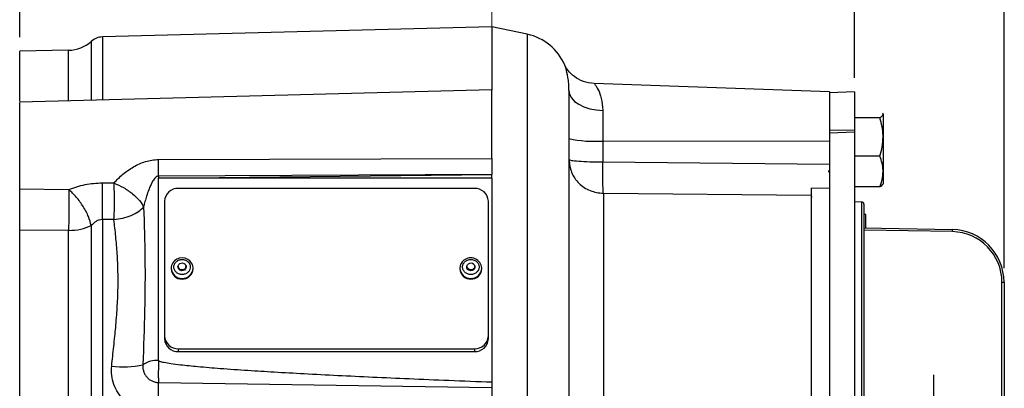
# Model space of a CAD drawing. Header units: inches. Extents: x 0.4 to 16.6, y 0.2 to 10.8.
# Tile 15 of 17: x 11.3 to 14.8, y 6.7 to 8.1. Entities that reach past the tile are written whole.
import ezdxf

# ---------------------------------------------------------------- set-up
doc = ezdxf.new("R2010")
doc.units = ezdxf.units.IN
doc.header["$MEASUREMENT"] = 0
doc.linetypes.add('CENTERX2', pattern=[0.8, 0.5, -0.1, 0.1, -0.1])
doc.layers.add('SLD-0', color=7, linetype='Continuous', lineweight=25)
doc.styles.add('SLDTEXTSTYLE0', font='TXT', dxfattribs={"width": 0.75})
doc.dimstyles.new('SLDDIMSTYLE0', dxfattribs={"dimtxt": 0.145833, "dimasz": 0.13, "dimexe": 0, "dimexo": 0.0625, "dimgap": 0.036458, "dimtad": 0, "dimtih": 1, "dimtoh": 1, "dimdec": 1, "dimlfac": 2, "dimrnd": 1e-09, "dimzin": 12, "dimdsep": 46, "dimtxsty": 'SLDTEXTSTYLE0', "dimsah": 1, "dimcen": 0.09, "dimadec": 0, "dimazin": 3, "dimtfac": 1, "dimtdec": 1, "dimtofl": 0, "dimtmove": 0, "dimatfit": 3, "dimfxl": 0, "dimfrac": 2, "dimtolj": 1, "dimtzin": 12, "dimarcsym": 0})

# ---------------------------------------------------------------- blocks, each defined once
blk = doc.blocks.new('_D_5')
at = {"layer": 'SLD-0', "color": 7}
for p, q in [((13.0042, 8.2849), (13.0042, 8.615)), ((14.2982, 7.8435), (14.2982, 8.615)), ((13.0042, 8.49), (13.3269, 8.49)), ((13.499, 8.49), (13.4546, 8.49)), ((13.4546, 8.49), (13.4546, 8.2583)), ((13.7145, 8.49), (13.7588, 8.49)), ((13.7588, 8.49), (13.7588, 8.2583)), ((14.2982, 8.49), (13.8865, 8.49)), ((13.4546, 8.2583), (13.499, 8.2583)), ((13.7588, 8.2583), (13.7145, 8.2583))]:
    blk.add_line(p, q, dxfattribs=at)
for points in [[(13.0042, 8.49), (13.1342, 8.47), (13.1342, 8.51)], [(14.2982, 8.49), (14.1682, 8.51), (14.1682, 8.47)]]:
    blk.add_solid(points, dxfattribs=at)
at = {"layer": 'SLD-0', "color": 7, "char_height": 0.14583, "attachment_point": 1, "style": 'SLDTEXTSTYLE0'}
for s, insert in [('2.6', (13.4721, 8.7076)), ('66', (13.499, 8.4463))]:
    blk.add_mtext(s, dxfattribs=dict(at, insert=insert))
blk = doc.blocks.new('_D_6')
at = {"layer": 'SLD-0', "color": 7}
for p, q in [((11.32, 7.9886), (11.32, 8.615)), ((13.0042, 8.2849), (13.0042, 8.615)), ((11.32, 8.49), (11.8271, 8.49)), ((11.9991, 8.49), (11.9548, 8.49)), ((11.9548, 8.49), (11.9548, 8.2583)), ((12.2146, 8.49), (12.259, 8.49)), ((12.259, 8.49), (12.259, 8.2583)), ((13.0042, 8.49), (12.3867, 8.49)), ((11.9548, 8.2583), (11.9991, 8.2583)), ((12.259, 8.2583), (12.2146, 8.2583))]:
    blk.add_line(p, q, dxfattribs=at)
for points in [[(11.32, 8.49), (11.45, 8.47), (11.45, 8.51)], [(13.0042, 8.49), (12.8742, 8.51), (12.8742, 8.47)]]:
    blk.add_solid(points, dxfattribs=at)
at = {"layer": 'SLD-0', "color": 7, "char_height": 0.14583, "attachment_point": 1, "style": 'SLDTEXTSTYLE0'}
for s, insert in [('3.4', (11.9722, 8.7076)), ('86', (11.9991, 8.4463))]:
    blk.add_mtext(s, dxfattribs=dict(at, insert=insert))
blk = doc.blocks.new('_D_8')
at = {"layer": 'SLD-0', "color": 7}
for p, q in [((13.0042, 8.2849), (13.0042, 9.3237)), ((14.8312, 7.1654), (14.8312, 9.3237)), ((13.0042, 9.1987), (13.6636, 9.1987)), ((13.8357, 9.1987), (13.7913, 9.1987)), ((13.7913, 9.1987), (13.7913, 8.9669)), ((14.0512, 9.1987), (14.0955, 9.1987)), ((14.0955, 9.1987), (14.0955, 8.9669)), ((14.8312, 9.1987), (14.2232, 9.1987)), ((13.7913, 8.9669), (13.8357, 8.9669)), ((14.0955, 8.9669), (14.0512, 8.9669))]:
    blk.add_line(p, q, dxfattribs=at)
for points in [[(13.0042, 9.1987), (13.1342, 9.1787), (13.1342, 9.2187)], [(14.8312, 9.1987), (14.7012, 9.2187), (14.7012, 9.1787)]]:
    blk.add_solid(points, dxfattribs=at)
at = {"layer": 'SLD-0', "color": 7, "char_height": 0.14583, "attachment_point": 1, "style": 'SLDTEXTSTYLE0'}
for s, insert in [('3.7', (13.8088, 9.4162)), ('93', (13.8357, 9.1549))]:
    blk.add_mtext(s, dxfattribs=dict(at, insert=insert))
blk = doc.blocks.new('SW_CENTERMARKSYMBOL_34')
at = {"layer": 'SLD-0', "color": 0}
for p, q in [((0, 0.1), (0, 0.257)), ((0, 0), (0, 0.05)), ((-0.1, 0), (-0.257, 0)), ((0, 0), (-0.05, 0)), ((0, 0), (0, -0.05)), ((0, 0), (0.05, 0)), ((0.1, 0), (0.257, 0)), ((0, -0.1), (0, -0.257))]:
    blk.add_line(p, q, dxfattribs=at)

msp = doc.modelspace()

# ---------------------------------------------------------------- linework, layer by layer
at = {"color": 7, "linetype": 'Continuous', "lineweight": 25}
for p, q in [((13.0042, 8.0255), (11.6151, 7.9891)), ((13.1307, 7.9986), (13.0042, 8.0255)), ((13.0042, 8.0255), (13.0042, 7.8011)), ((11.4941, 7.9417), (11.3199, 7.9386)), ((13.2643, 7.8878), (13.264, 7.8887)), ((13.0042, 7.8011), (11.3199, 7.757)), ((14.2087, 7.7937), (13.3689, 7.823)), ((14.2982, 7.7935), (14.2087, 7.7904)), ((14.2087, 7.7904), (14.2087, 7.6555)), ((14.2982, 7.7935), (14.2982, 7.6565)), ((13.3998, 7.7273), (13.3998, 7.6182)), ((14.3885, 7.7006), (14.2982, 7.7006)), ((14.3997, 7.7154), (14.3985, 7.7174)), ((14.3997, 7.7134), (14.3997, 7.6327)), ((14.2982, 7.6565), (14.2087, 7.6555)), ((14.2087, 7.6555), (14.2087, 7.6468)), ((14.2982, 7.6497), (14.2087, 7.6468)), ((14.2087, 7.6468), (14.2087, 6.2181)), ((14.2982, 7.6565), (14.2982, 7.6497)), ((14.2982, 7.6497), (14.2982, 6.2192)), ((14.3997, 7.6327), (14.3997, 7.5097)), ((13.3998, 7.6182), (13.3998, 7.5438)), ((14.2087, 7.6162), (13.3998, 7.6182)), ((11.8151, 7.5527), (13.0042, 7.5557)), ((13.0042, 7.5557), (13.0042, 7.5666)), ((14.3885, 7.5648), (14.2982, 7.5648)), ((13.3998, 7.5438), (14.2087, 7.5363)), ((13.0042, 7.4991), (11.8151, 7.4933)), ((11.8151, 7.4864), (13.0042, 7.4991)), ((11.8151, 7.4933), (11.8151, 7.4864)), ((11.8151, 6.8365), (11.8151, 7.4864)), ((13.0042, 7.4864), (11.8151, 7.4864)), ((13.0042, 7.4864), (13.0042, 7.4991)), ((13.0042, 7.4864), (13.0042, 6.7586)), ((14.2087, 7.5109), (14.2042, 7.511)), ((14.2087, 7.5104), (14.2045, 7.5105)), ((14.2051, 7.5089), (14.2087, 7.5089)), ((14.3997, 7.5097), (14.3997, 7.4654)), ((11.32, 7.4475), (11.4952, 7.4454)), ((11.6151, 7.4691), (11.6559, 7.4689)), ((12.9417, 7.4493), (11.8867, 7.4493)), ((14.1437, 7.4518), (14.1437, 6.3364)), ((14.1437, 7.4506), (14.2087, 7.4513)), ((14.3885, 7.4546), (14.2982, 7.4546)), ((14.3985, 7.4634), (14.3997, 7.4654)), ((11.32, 7.3298), (11.32, 7.4431)), ((13.402, 7.4318), (13.402, 6.4183)), ((14.1437, 7.4243), (13.402, 7.4318)), ((14.1466, 7.4185), (14.1437, 7.4184)), ((11.8367, 7.4037), (11.8367, 6.9241)), ((12.9917, 6.9241), (12.9917, 7.4037)), ((14.3238, 7.401), (14.2982, 7.4015)), ((14.3312, 7.3935), (14.3312, 6.528)), ((14.3387, 7.3568), (14.3312, 7.3568)), ((14.3387, 7.3083), (14.3387, 7.3568)), ((11.32, 5.7262), (11.32, 7.3298)), ((11.5751, 7.3168), (11.5751, 5.7392)), ((11.6559, 7.3384), (11.6151, 7.3383)), ((11.6151, 7.3383), (11.6151, 5.7177)), ((14.3312, 7.3084), (14.647, 7.3029)), ((11.4941, 7.2996), (11.32, 7.3008)), ((11.4941, 5.7565), (11.4941, 7.2996)), ((14.6468, 7.2954), (14.3312, 7.3009)), ((14.6468, 7.2954), (14.647, 7.3029)), ((11.8598, 7.1654), (11.8598, 7.1631)), ((11.8855, 7.1715), (11.8855, 7.1646)), ((11.913, 7.1646), (11.913, 7.1715)), ((11.9386, 7.1631), (11.9386, 7.1654)), ((12.8898, 7.1654), (12.8898, 7.1631)), ((12.9155, 7.1715), (12.9155, 7.1646)), ((12.943, 7.1646), (12.943, 7.1715)), ((12.9686, 7.1631), (12.9686, 7.1654)), ((14.8237, 5.9406), (14.8237, 7.1154)), ((14.8237, 7.1154), (14.8312, 7.1154)), ((14.8312, 7.1154), (14.8312, 5.9406)), ((11.8367, 6.9241), (11.8367, 6.9139)), ((12.9917, 6.9139), (12.9917, 6.9241)), ((11.8867, 6.8784), (12.9417, 6.8784)), ((11.8867, 6.8682), (11.8867, 6.8784)), ((11.8867, 6.8682), (12.9417, 6.8682)), ((12.9417, 6.8784), (12.9417, 6.8682)), ((11.8149, 6.758), (13.0042, 6.7406))]:
    msp.add_line(p, q, dxfattribs=at)
at = {"color": 8, "linetype": 'Continuous', "lineweight": 25}
for p, q in [((11.5751, 7.9733), (11.5751, 7.7637)), ((11.6151, 7.9891), (11.6151, 7.7647)), ((13.1307, 7.9986), (13.1307, 6.3064)), ((11.4941, 7.7615), (11.4941, 7.9417)), ((14.3238, 6.1929), (14.3238, 7.401))]:
    msp.add_line(p, q, dxfattribs=at)
at = {"color": 7, "linetype": 'Continuous', "lineweight": 25, "flags": 128}
for points in [[(13.2792, 7.7983), (13.2815, 7.7848), (13.2883, 7.7717), (13.2994, 7.7596), (13.3143, 7.749), (13.3325, 7.7401), (13.3534, 7.7334), (13.3761, 7.7291), (13.3998, 7.7273)], [(11.9119, 7.1764), (11.9135, 7.1729), (11.9138, 7.1676), (11.9119, 7.1627), (11.9081, 7.1587), (11.9029, 7.1564), (11.8972, 7.1561), (11.8917, 7.1578), (11.8874, 7.1613), (11.8849, 7.1661), (11.8846, 7.1713), (11.8865, 7.1763), (11.8865, 7.1764)], [(11.9062, 7.1823), (11.9102, 7.1791), (11.9125, 7.1747), (11.9128, 7.1698), (11.9111, 7.1652), (11.9075, 7.1615), (11.9027, 7.1594), (11.8973, 7.1591), (11.8922, 7.1607), (11.8882, 7.1639), (11.8859, 7.1683), (11.8856, 7.1732), (11.8873, 7.1779), (11.8909, 7.1815), (11.8957, 7.1837), (11.9011, 7.184), (11.9062, 7.1823)], [(12.9419, 7.1764), (12.9433, 7.1734), (12.9439, 7.1681), (12.9422, 7.1631), (12.9385, 7.159), (12.9334, 7.1566), (12.9277, 7.1561), (12.9222, 7.1576), (12.9178, 7.161), (12.9151, 7.1656), (12.9145, 7.1708), (12.9162, 7.1759), (12.9166, 7.1764)], [(12.9205, 7.1812), (12.9253, 7.1835), (12.9306, 7.184), (12.9357, 7.1826), (12.9399, 7.1795), (12.9424, 7.1751), (12.9429, 7.1702), (12.9413, 7.1656), (12.9379, 7.1618), (12.9332, 7.1595), (12.9278, 7.159), (12.9227, 7.1605), (12.9185, 7.1636), (12.916, 7.1679), (12.9155, 7.1728), (12.9171, 7.1775), (12.9205, 7.1812)]]:
    msp.add_lwpolyline(points, dxfattribs=at)
at = {"color": 7, "linetype": 'Continuous', "lineweight": 25}
for centre, radius, start, end in [((11.492, 8.0666), 0.125, 271, 311.7081), ((11.6167, 7.9267), 0.0625, 91.5, 131.7081), ((13.0917, 7.8152), 0.1875, 23.0852, 78), ((13.3705, 8.0519), 0.4347, 257.8709, 273.8659), ((7.4008, 7.523), 4.4143, 359.6148, 0.3852), ((7.9041, 7.4037), 3.7115, 358.9905, 1.0095), ((11.8846, 7.4014), 0.048, 87.5301, 177.2962), ((12.9438, 7.4014), 0.048, 2.7038, 92.4699), ((14.3237, 7.3935), 0.0075, 0, 89), ((14.6437, 7.1154), 0.18, 0, 89), ((14.6437, 7.1154), 0.1875, 0, 89), ((11.8989, 7.1629), 0.0392, 58.9084, 176.3183), ((12.9291, 7.1625), 0.0395, 4.2282, 128.8751), ((11.9032, 7.1649), 0.0354, 0.9019, 63.2549), ((12.9244, 7.1651), 0.0346, 125.5312, 179.5451), ((11.8992, 7.1655), 0.0394, 183.5871, 356.4129), ((12.9292, 7.1655), 0.0394, 183.5645, 356.4355), ((11.8846, 6.9263), 0.048, 182.7038, 272.4699), ((12.9438, 6.9263), 0.048, 267.5301, 357.2962), ((11.8846, 6.9162), 0.048, 182.7038, 272.4699), ((12.9438, 6.9162), 0.048, 267.5301, 357.2962), ((11.6914, 7.1314), 0.3176, 262.1584, 282.368), ((11.8097, 6.7468), 0.0898, 86.5889, 124.0881), ((8.9202, 6.7106), 2.895, 358.6465, 0.9381)]:
    msp.add_arc(centre, radius, start, end, dxfattribs=at)
at = {"color": 8, "linetype": 'Continuous', "lineweight": 25}
for centre, start, end in [((11.8992, 7.1679), 183.6262, 356.3738), ((12.9292, 7.1679), 183.6284, 356.3716)]:
    msp.add_arc(centre, 0.0394, start, end, dxfattribs=at)
at = {"color": 7, "linetype": 'Continuous', "lineweight": 25}
for points, knots in [([(11.32, 7.7607), (11.32, 7.7662), (11.32, 7.7952), (11.32, 7.836), (11.32, 7.8821), (11.32, 7.9143), (11.32, 7.9348), (11.32, 7.9373), (11.32, 7.9386)], [0, 0, 0, 0, 0.045512, 0.236409, 0.427307, 0.618205, 0.809102, 1, 1, 1, 1]), ([(13.3693, 7.823), (13.356, 7.8248), (13.3298, 7.8282), (13.297, 7.8471), (13.2737, 7.8704), (13.2674, 7.8826), (13.2641, 7.8889)], [0, 0, 0, 0, 0.251188, 0.496381, 0.740536, 1, 1, 1, 1]), ([(13.0042, 7.5666), (13.0042, 7.5863), (13.0042, 7.6259), (13.0042, 7.6814), (13.0042, 7.7295), (13.0042, 7.7676), (13.0042, 7.7917), (13.0042, 7.8024), (13.0042, 7.8002), (13.0042, 7.7998)], [0, 0, 0, 0, 0.160952, 0.321904, 0.482856, 0.643808, 0.80476, 0.965712, 1, 1, 1, 1]), ([(13.2792, 7.7983), (13.2792, 7.7917), (13.2792, 7.7785), (13.2792, 7.7471), (13.2792, 7.707), (13.2792, 7.6509), (13.2792, 7.5755), (13.2792, 7.4768), (13.2792, 7.373), (13.2792, 7.2693), (13.2792, 7.1702), (13.2792, 7.0665), (13.2792, 6.9485), (13.2792, 6.8164), (13.2792, 6.672), (13.2792, 6.5756), (13.2792, 6.528)], [0, 0, 0, 0, 0.059092, 0.118188, 0.180111, 0.24204, 0.327281, 0.413319, 0.499994, 0.565033, 0.630079, 0.694045, 0.758017, 0.840539, 0.921245, 1, 1, 1, 1]), ([(14.2087, 7.7929), (14.2087, 7.7929), (14.2087, 7.793), (14.2087, 7.7848), (14.2087, 7.7697), (14.2087, 7.7478), (14.2087, 7.7205), (14.2087, 7.6885), (14.2087, 7.6644), (14.2087, 7.651), (14.2087, 7.65)], [0, 0, 0, 0, 0.095822, 0.244462, 0.393103, 0.541743, 0.690384, 0.839024, 0.987665, 1, 1, 1, 1]), ([(11.32, 7.5666), (11.32, 7.5844), (11.32, 7.62), (11.32, 7.6693), (11.32, 7.7107), (11.32, 7.7401), (11.32, 7.7559), (11.32, 7.7554), (11.32, 7.7552)], [0, 0, 0, 0, 0.178773, 0.357545, 0.536318, 0.715091, 0.893864, 1, 1, 1, 1]), ([(14.3885, 7.7006), (14.3902, 7.7017), (14.3968, 7.7059), (14.3985, 7.7102), (14.3997, 7.7134)], [0, 0, 0, 0, 0.2575513, 1, 1, 1, 1]), ([(14.3997, 7.6327), (14.3997, 7.6343), (14.3996, 7.6465), (14.3972, 7.6695), (14.3914, 7.6902), (14.3885, 7.7006)], [0, 0, 0, 0, 0.0700758, 0.5307771, 1, 1, 1, 1]), ([(14.3997, 7.7134), (14.3998, 7.7146), (14.4, 7.7159), (14.3985, 7.7173), (14.3983, 7.7174)], [0, 0, 0, 0, 0.870831, 1, 1, 1, 1]), ([(14.3885, 7.5648), (14.3917, 7.5758), (14.398, 7.5981), (14.3991, 7.6211), (14.3997, 7.6327)], [0, 0, 0, 0, 0.495458, 1, 1, 1, 1]), ([(11.6559, 7.4689), (11.6661, 7.4796), (11.6866, 7.5008), (11.7254, 7.5269), (11.768, 7.5478), (11.7994, 7.5511), (11.8151, 7.5527)], [0, 0, 0, 0, 0.250221, 0.499617, 0.749828, 1, 1, 1, 1]), ([(13.0042, 7.5557), (13.0042, 7.546), (13.0042, 7.5265), (13.0042, 7.5083), (13.0042, 7.4991)], [0, 0, 0, 0, 0.498332, 1, 1, 1, 1]), ([(14.3997, 7.5097), (14.3997, 7.511), (14.3996, 7.5209), (14.3972, 7.5395), (14.3914, 7.5563), (14.3885, 7.5648)], [0, 0, 0, 0, 0.070076, 0.530777, 1, 1, 1, 1]), ([(13.402, 7.4318), (13.4017, 7.4361), (13.4009, 7.445), (13.4001, 7.4718), (13.3997, 7.5057), (13.3998, 7.5313), (13.3998, 7.5438)], [0, 0, 0, 0, 0.243896, 0.5, 0.756104, 1, 1, 1, 1]), ([(11.8151, 7.4933), (11.814, 7.4933), (11.8116, 7.4931), (11.8082, 7.4914), (11.8048, 7.4889), (11.7991, 7.4829), (11.793, 7.4732), (11.7862, 7.4591), (11.7794, 7.4424), (11.7728, 7.423), (11.7668, 7.4027), (11.7636, 7.3895), (11.762, 7.383)], [0, 0, 0, 0, 0.026041, 0.054674, 0.087614, 0.126006, 0.251224, 0.358574, 0.501003, 0.680493, 0.843924, 1, 1, 1, 1]), ([(14.3885, 7.4546), (14.3917, 7.4635), (14.398, 7.4816), (14.3991, 7.5003), (14.3997, 7.5097)], [0, 0, 0, 0, 0.495458, 1, 1, 1, 1]), ([(11.32, 7.3008), (11.32, 7.3124), (11.32, 7.3356), (11.32, 7.3753), (11.32, 7.4145), (11.32, 7.4365), (11.32, 7.4475)], [0, 0, 0, 0, 0.249637, 0.499338, 0.749095, 1, 1, 1, 1]), ([(11.4952, 7.4454), (11.5142, 7.4523), (11.5523, 7.4661), (11.5941, 7.4681), (11.6151, 7.4691)], [0, 0, 0, 0, 0.499962, 1, 1, 1, 1]), ([(11.6559, 7.4689), (11.6561, 7.4586), (11.6564, 7.4377), (11.6565, 7.4028), (11.6564, 7.3684), (11.6561, 7.3483), (11.6559, 7.3384)], [0, 0, 0, 0, 0.247693, 0.4998393, 0.7540829, 1, 1, 1, 1]), ([(11.6559, 7.4689), (11.6675, 7.4637), (11.6913, 7.4529), (11.7233, 7.4306), (11.7489, 7.4063), (11.7577, 7.3907), (11.762, 7.383)], [0, 0, 0, 0, 0.243758, 0.5, 0.756242, 1, 1, 1, 1]), ([(14.1437, 7.4506), (14.1437, 7.4424), (14.1437, 7.4309), (14.1437, 7.4257), (14.1437, 7.4243)], [0, 0, 0, 0, 0.721359, 1, 1, 1, 1]), ([(14.3971, 7.4635), (14.3962, 7.4616), (14.3949, 7.4586), (14.3903, 7.4557), (14.3885, 7.4546)], [0, 0, 0, 0, 0.629118, 1, 1, 1, 1]), ([(11.4952, 7.4454), (11.4953, 7.4321), (11.4955, 7.4099), (11.4953, 7.3707), (11.4949, 7.3338), (11.4944, 7.3108), (11.4941, 7.2996)], [0, 0, 0, 0, 0.30035, 0.499876, 0.756119, 1, 1, 1, 1]), ([(11.5751, 7.3168), (11.5723, 7.3273), (11.5666, 7.3489), (11.5475, 7.3849), (11.5228, 7.4193), (11.5043, 7.4369), (11.4952, 7.4454)], [0, 0, 0, 0, 0.243136, 0.5, 0.756864, 1, 1, 1, 1]), ([(11.6559, 7.3384), (11.6666, 7.3398), (11.6882, 7.3428), (11.7184, 7.3529), (11.7444, 7.3664), (11.7562, 7.3776), (11.762, 7.383)], [0, 0, 0, 0, 0.245667, 0.5, 0.754333, 1, 1, 1, 1]), ([(11.762, 7.383), (11.764, 7.322), (11.7679, 7.2012), (11.7663, 7.0136), (11.7617, 6.8862), (11.7594, 6.8212)], [0, 0, 0, 0, 0.3339052, 0.6605872, 1, 1, 1, 1]), ([(11.6151, 7.3383), (11.6112, 7.338), (11.6033, 7.3374), (11.5889, 7.3306), (11.5806, 7.3223), (11.5751, 7.3168)], [0, 0, 0, 0, 0.249706, 0.501477, 1, 1, 1, 1]), ([(11.648, 6.8168), (11.6493, 6.8284), (11.6518, 6.8515), (11.6556, 6.8868), (11.6591, 6.921), (11.6625, 6.9557), (11.6653, 6.9896), (11.6677, 7.0239), (11.6695, 7.0563), (11.6709, 7.0992), (11.671, 7.1529), (11.6682, 7.2166), (11.663, 7.2787), (11.6583, 7.3185), (11.6559, 7.3384)], [0, 0, 0, 0, 0.062619, 0.125083, 0.192113, 0.249664, 0.316256, 0.379919, 0.440666, 0.498514, 0.623637, 0.749182, 0.874505, 1, 1, 1, 1]), ([(11.8843, 7.1463), (11.8814, 7.1484), (11.8767, 7.1515), (11.8727, 7.1575), (11.8706, 7.1627), (11.8697, 7.1681), (11.8701, 7.1751), (11.8733, 7.1834), (11.8796, 7.19), (11.8861, 7.1937), (11.8918, 7.1956), (11.8977, 7.1965), (11.9055, 7.1962), (11.9107, 7.194), (11.9141, 7.1926)], [0, 0, 0, 0, 0.1197215, 0.1848034, 0.2499999, 0.3150819, 0.3802785, 0.5, 0.6197215, 0.6848034, 0.7499999, 0.8150819, 0.8802785, 1, 1, 1, 1]), ([(11.9141, 7.1926), (11.9171, 7.1906), (11.9217, 7.1875), (11.9257, 7.1814), (11.9278, 7.1763), (11.9288, 7.1708), (11.9283, 7.1638), (11.9251, 7.1556), (11.9188, 7.149), (11.9123, 7.1452), (11.9067, 7.1433), (11.9007, 7.1425), (11.893, 7.1428), (11.8877, 7.1449), (11.8843, 7.1463)], [0, 0, 0, 0, 0.119721, 0.184803, 0.25, 0.315082, 0.380279, 0.5, 0.619721, 0.684803, 0.75, 0.815082, 0.880279, 1, 1, 1, 1]), ([(12.9478, 7.1487), (12.9447, 7.1468), (12.9399, 7.144), (12.9322, 7.1426), (12.9262, 7.1426), (12.9203, 7.1437), (12.9132, 7.1465), (12.9059, 7.1521), (12.9014, 7.1598), (12.8998, 7.1667), (12.8998, 7.1722), (12.901, 7.1776), (12.904, 7.1841), (12.908, 7.1879), (12.9106, 7.1903)], [0, 0, 0, 0, 0.1197215, 0.1848034, 0.2499999, 0.3150819, 0.3802785, 0.5, 0.6197215, 0.6848034, 0.7499999, 0.8150819, 0.8802785, 1, 1, 1, 1]), ([(12.9106, 7.1903), (12.9138, 7.1921), (12.9186, 7.195), (12.9262, 7.1963), (12.9322, 7.1964), (12.9381, 7.1953), (12.9452, 7.1925), (12.9525, 7.1868), (12.957, 7.1792), (12.9586, 7.1723), (12.9586, 7.1668), (12.9574, 7.1614), (12.9544, 7.1548), (12.9504, 7.1511), (12.9478, 7.1487)], [0, 0, 0, 0, 0.119721, 0.184803, 0.25, 0.315082, 0.380279, 0.5, 0.619721, 0.684803, 0.75, 0.815082, 0.880279, 1, 1, 1, 1]), ([(11.8144, 6.6423), (11.8031, 6.6431), (11.7803, 6.6447), (11.7476, 6.6552), (11.7175, 6.6713), (11.6911, 6.6932), (11.6699, 6.72), (11.655, 6.7504), (11.6467, 6.7833), (11.6476, 6.8057), (11.648, 6.8168)], [0, 0, 0, 0, 0.125142, 0.250419, 0.375167, 0.500702, 0.626162, 0.750639, 0.875531, 1, 1, 1, 1]), ([(11.7594, 6.8212), (11.7592, 6.8174), (11.7589, 6.8096), (11.7615, 6.7978), (11.7663, 6.7869), (11.7732, 6.7771), (11.7817, 6.7691), (11.7919, 6.763), (11.803, 6.759), (11.8109, 6.7583), (11.8149, 6.758)], [0, 0, 0, 0, 0.122518, 0.250162, 0.383182, 0.50013, 0.630923, 0.750209, 0.875321, 1, 1, 1, 1]), ([(13.0042, 6.7586), (12.9529, 6.7606), (12.8544, 6.7644), (12.7128, 6.7703), (12.5808, 6.7762), (12.456, 6.7821), (12.3387, 6.7882), (12.2318, 6.7942), (12.1321, 6.8003), (12.0413, 6.8066), (11.9612, 6.8131), (11.9024, 6.8189), (11.8622, 6.8238), (11.8377, 6.8279), (11.8233, 6.8312), (11.8169, 6.834), (11.8155, 6.8353), (11.8151, 6.836), (11.8151, 6.8363), (11.8151, 6.8365)], [0, 0, 0, 0, 0.1288933, 0.2475797, 0.3560596, 0.4608365, 0.5613974, 0.6510692, 0.729854, 0.8124305, 0.8797571, 0.9318492, 0.9607868, 0.9816138, 0.9944274, 0.9979621, 0.9991116, 0.9995759, 1, 1, 1, 1]), ([(13.0042, 6.7586), (13.0042, 6.7551), (13.0042, 6.7479), (13.0042, 6.743), (13.0042, 6.7406)], [0, 0, 0, 0, 0.499969, 1, 1, 1, 1]), ([(13.0042, 6.7406), (13.0042, 6.7341), (13.0042, 6.721), (13.0042, 6.692), (13.0042, 6.6588), (13.0042, 6.6351), (13.0042, 6.6233)], [0, 0, 0, 0, 0.249524, 0.499354, 0.74934, 1, 1, 1, 1])]:
    msp.add_open_spline(points, degree=3, knots=knots, dxfattribs=at)
at = {"color": 8, "linetype": 'Continuous', "lineweight": 25}
for points, knots in [([(13.2792, 7.7983), (13.279, 7.8067), (13.2785, 7.8239), (13.2748, 7.8516), (13.2689, 7.8764), (13.2657, 7.8843), (13.2643, 7.8878)], [0, 0, 0, 0, 0.175544, 0.361062, 0.722144, 1, 1, 1, 1]), ([(13.3701, 7.8215), (13.3708, 7.8213), (13.3725, 7.8207), (13.3832, 7.8025), (13.3959, 7.7722), (13.3985, 7.7423), (13.3998, 7.7273)], [0, 0, 0, 0, 0.194557, 0.463342, 0.732218, 1, 1, 1, 1])]:
    msp.add_open_spline(points, degree=3, knots=knots, dxfattribs=at)
at = {"color": 7, "linetype": 'Continuous', "lineweight": 25}
for points in [[(11.32, 7.4475), (11.32, 7.4655), (11.32, 7.5017), (11.32, 7.5449), (11.32, 7.5666)], [(13.2792, 7.5525), (13.281, 7.5369), (13.2847, 7.5056), (13.313, 7.466), (13.3535, 7.4379), (13.3859, 7.4338), (13.402, 7.4318)], [(13.2792, 7.5525), (13.281, 7.5514), (13.2846, 7.5492), (13.3123, 7.5464), (13.352, 7.5443), (13.3839, 7.544), (13.3998, 7.5438)], [(11.4941, 7.2996), (11.5091, 7.3005), (11.5389, 7.3023), (11.563, 7.312), (11.5751, 7.3168)], [(11.32, 5.7552), (11.32, 5.7939), (11.32, 5.8713), (11.32, 5.9955), (11.32, 6.1241), (11.32, 6.2567), (11.32, 6.3917), (11.32, 6.528), (11.32, 6.6643), (11.32, 6.7994), (11.32, 6.9319), (11.32, 7.0605), (11.32, 7.1847), (11.32, 7.2621), (11.32, 7.3008)], [(11.8151, 6.8365), (11.8149, 6.8293), (11.8145, 6.8151), (11.8144, 6.7924), (11.8144, 6.7719), (11.8147, 6.7626), (11.8149, 6.758)]]:
    msp.add_open_spline(points, degree=3, dxfattribs=at)
at = {"layer": 'SLD-0', "color": 7, "linetype": 'CENTERX2', "lineweight": 18, "ltscale": 2}
msp.add_line((13.0042, 4.1185), (13.0042, 8.2349), dxfattribs=at)

# ---------------------------------------------------------------- block references
at = {"layer": 'SLD-0', "color": 7}
msp.add_blockref('SW_CENTERMARKSYMBOL_34', (14.5812, 6.528), dxfattribs=at)

# ---------------------------------------------------------------- dimensions: what is measured, and where the dimension line sits
for base, p1, picture, middle in [((13.0042, 9.1987), (14.8312, 7.1154), '_D_8', (13.9434, 9.1987)), ((13.0042, 8.49), (11.32, 7.9386), '_D_6', (12.1069, 8.49)), ((13.0042, 8.49), (14.2982, 7.7935), '_D_5', (13.6067, 8.49))]:
    dim = msp.add_linear_dim(base=base, p1=p1, p2=(13.0042, 8.2349), dimstyle='SLDDIMSTYLE0', dxfattribs=at)
    dim.commit()
    dim.dimension.update_dxf_attribs({"geometry": picture, "text_midpoint": middle, "dimtype": 160})

doc.saveas('drawing.dxf')
